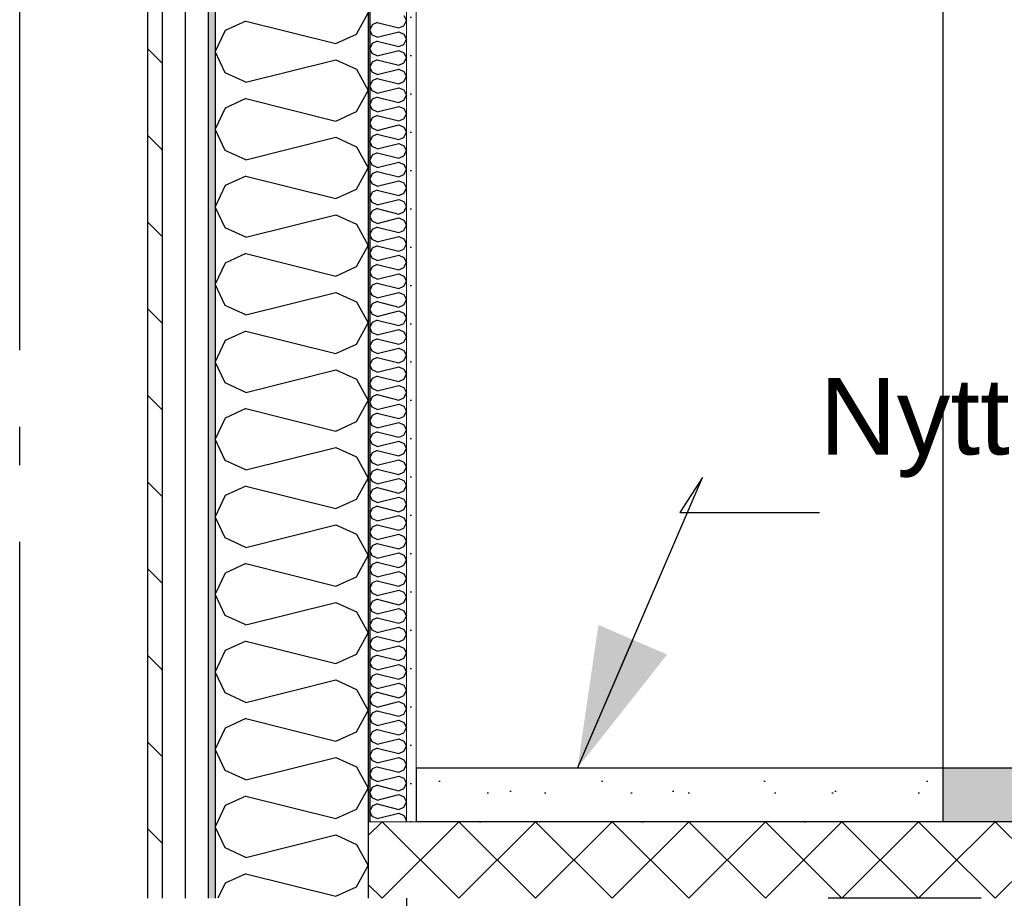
# Model space of a CAD drawing. Header units: millimetres. Extents: x -82116 to -59247, y -2070 to 13065.
# Tile 4 of 73: x -77673 to -76388, y 3650 to 4797. Entities that reach past the tile are written whole.
import ezdxf
from ezdxf.enums import TextEntityAlignment as Align

# ---------------------------------------------------------------- set-up
doc = ezdxf.new("R2010")
doc.units = ezdxf.units.MM
doc.header["$LTSCALE"] = 0.5
doc.header["$MEASUREMENT"] = 0
for name, pattern in [('Akselinje', [1500, 1000, -200, 100, -200]), ('PLINE', [0]), ('Wipeout_Contour', [2000, 0, -2000])]:
    doc.linetypes.add(name, pattern=pattern)
for name, color, linetype in [('216- Direkte fundamentering', 7, 'Continuous'), ('232- Ikke-bærende yttervegger (Skravur)(Nye konstruksjoner)', 7, 'Continuous'), ('232- Ikke-bærende yttervegger(Nye konstruksjoner)', 7, 'Continuous'), ('235- Utvendig kledning og overflate (Skravur)(Nye konstruksjoner)', 7, 'Continuous'), ('235- Utvendig kledning og overflate(Nye konstruksjoner)', 7, 'Continuous'), ('242- Ikke-bærende innervegger', 7, 'Continuous'), ('252- Gulv på grunn_ bunnplate', 7, 'Continuous'), ('252- Gulv på grunn_ bunnplate (Skravur)', 7, 'Continuous'), ('252- Gulv på grunn_ bunnplate (Skravur)(Nye konstruksjoner)', 7, 'Continuous'), ('252- Gulv på grunn_ bunnplate(Nye konstruksjoner)', 7, 'Continuous'), ('82-- Modullinjer', 7, 'Continuous'), ('832- Tekst bygning(Nye konstruksjoner)', 7, 'Continuous')]:
    doc.layers.add(name, color=color, linetype=linetype)
doc.layers.add('236- Innvendig kledning og overflate(Nye konstruksjoner)', color=7, linetype='Continuous', lineweight=0)
doc.layers.add('253- Oppforet gulv_ påstøp(Nye konstruksjoner)', color=7, linetype='Continuous', lineweight=0)
doc.styles.add('GENERATED_STYLE_1', font='arial.ttf')
doc.styles.add('GENERATED_STYLE_3', font='arial.ttf')
doc.dimstyles.new('GENERATED_STYLE__2', dxfattribs={"dimtxt": 0.18, "dimasz": 182.4, "dimexe": 0.18, "dimexo": 0.0625, "dimgap": 0, "dimtad": 0, "dimtih": 1, "dimtoh": 1, "dimdec": 4, "dimzin": 0, "dimdsep": 46, "dimcen": 0.09, "dimadec": 0, "dimazin": 0, "dimtfac": 1, "dimtdec": 4, "dimtmove": 0, "dimatfit": 3, "dimldrblk": 'ARROWHEAD_5', "dimfxl": 1, "dimtolj": 1, "dimtzin": 0, "dimarcsym": 0})

# ---------------------------------------------------------------- blocks, each defined once
blk = doc.blocks.new('*X9')
at = {"layer": '252- Gulv på grunn_ bunnplate (Skravur)', "linetype": 'PLINE'}
for p, q in [((-76468.2, 3681.8), (-76400, 3750)), ((-76400, 3650), (-76300, 3750)), ((-76300, 3650), (-76400, 3750)), ((-76400, 3650), (-76468.2, 3718.2))]:
    blk.add_line(p, q, dxfattribs=at)
blk = doc.blocks.new('*X33')
at = {"layer": '235- Utvendig kledning og overflate (Skravur)(Nye konstruksjoner)', "linetype": 'PLINE'}
for p, q in [((-77378, 4795), (-77405.1, 4782.7)), ((-77378, 4795), (-77260.7, 4765.7)), ((-77233.6, 4778), (-77218.2, 4805.7)), ((-77405.1, 4782.7), (-77418.2, 4755.1)), ((-77260.7, 4765.7), (-77233.6, 4778)), ((-77405.1, 4727.5), (-77418.2, 4755.1)), ((-77378, 4715.1), (-77260.7, 4744.5)), ((-77260.7, 4744.5), (-77233.6, 4732.1)), ((-77233.6, 4732.1), (-77218.2, 4704.5)), ((-77378, 4715.1), (-77405.1, 4727.5)), ((-77233.6, 4676.9), (-77218.2, 4704.5)), ((-77378, 4693.9), (-77405.1, 4681.5)), ((-77378, 4693.9), (-77260.7, 4664.5)), ((-77405.1, 4681.5), (-77418.2, 4653.9)), ((-77260.7, 4664.5), (-77233.6, 4676.9)), ((-77405.1, 4626.3), (-77418.2, 4653.9)), ((-77378, 4614), (-77260.7, 4643.3)), ((-77260.7, 4643.3), (-77233.6, 4631)), ((-77378, 4614), (-77405.1, 4626.3)), ((-77233.6, 4631), (-77218.2, 4603.3)), ((-77233.6, 4575.7), (-77218.2, 4603.3)), ((-77378, 4592.7), (-77405.1, 4580.4)), ((-77378, 4592.7), (-77260.7, 4563.4)), ((-77405.1, 4580.4), (-77418.2, 4552.7)), ((-77260.7, 4563.4), (-77233.6, 4575.7)), ((-77405.1, 4525.1), (-77418.2, 4552.7)), ((-77378, 4512.8), (-77260.7, 4542.1)), ((-77260.7, 4542.1), (-77233.6, 4529.8)), ((-77378, 4512.8), (-77405.1, 4525.1)), ((-77233.6, 4529.8), (-77218.2, 4502.2)), ((-77233.6, 4474.5), (-77218.2, 4502.2)), ((-77378, 4491.5), (-77405.1, 4479.2)), ((-77378, 4491.5), (-77260.7, 4462.2)), ((-77405.1, 4479.2), (-77418.2, 4451.6)), ((-77260.7, 4462.2), (-77233.6, 4474.5)), ((-77405.1, 4423.9), (-77418.2, 4451.6)), ((-77378, 4411.6), (-77260.7, 4440.9)), ((-77260.7, 4440.9), (-77233.6, 4428.6)), ((-77378, 4411.6), (-77405.1, 4423.9)), ((-77233.6, 4428.6), (-77218.2, 4401)), ((-77233.6, 4373.4), (-77218.2, 4401)), ((-77378, 4390.4), (-77405.1, 4378)), ((-77378, 4390.4), (-77260.7, 4361)), ((-77405.1, 4378), (-77418.2, 4350.4)), ((-77260.7, 4361), (-77233.6, 4373.4)), ((-77405.1, 4322.8), (-77418.2, 4350.4)), ((-77378, 4310.4), (-77260.7, 4339.8)), ((-77260.7, 4339.8), (-77233.6, 4327.4)), ((-77378, 4310.4), (-77405.1, 4322.8)), ((-77233.6, 4327.4), (-77218.2, 4299.8)), ((-77233.6, 4272.2), (-77218.2, 4299.8)), ((-77378, 4289.2), (-77405.1, 4276.9)), ((-77378, 4289.2), (-77260.7, 4259.9)), ((-77405.1, 4276.9), (-77418.2, 4249.2)), ((-77260.7, 4259.9), (-77233.6, 4272.2)), ((-77405.1, 4221.6), (-77418.2, 4249.2)), ((-77378, 4209.3), (-77260.7, 4238.6)), ((-77260.7, 4238.6), (-77233.6, 4226.3)), ((-77378, 4209.3), (-77405.1, 4221.6)), ((-77233.6, 4226.3), (-77218.2, 4198.6)), ((-77233.6, 4171), (-77218.2, 4198.6)), ((-77378, 4188), (-77405.1, 4175.7)), ((-77378, 4188), (-77260.7, 4158.7)), ((-77405.1, 4175.7), (-77418.2, 4148.1)), ((-77260.7, 4158.7), (-77233.6, 4171)), ((-77405.1, 4120.4), (-77418.2, 4148.1)), ((-77378, 4108.1), (-77260.7, 4137.4)), ((-77260.7, 4137.4), (-77233.6, 4125.1)), ((-77233.6, 4125.1), (-77218.2, 4097.5)), ((-77378, 4108.1), (-77405.1, 4120.4)), ((-77378, 4086.8), (-77405.1, 4074.5)), ((-77378, 4086.8), (-77260.7, 4057.5)), ((-77233.6, 4069.8), (-77218.2, 4097.5)), ((-77405.1, 4074.5), (-77418.2, 4046.9)), ((-77260.7, 4057.5), (-77233.6, 4069.8)), ((-77405.1, 4019.2), (-77418.2, 4046.9)), ((-77378, 4006.9), (-77260.7, 4036.3)), ((-77260.7, 4036.3), (-77233.6, 4023.9)), ((-77233.6, 4023.9), (-77218.2, 3996.3)), ((-77378, 4006.9), (-77405.1, 4019.2)), ((-77378, 3985.7), (-77405.1, 3973.3)), ((-77378, 3985.7), (-77260.7, 3956.3)), ((-77233.6, 3968.7), (-77218.2, 3996.3)), ((-77405.1, 3973.3), (-77418.2, 3945.7)), ((-77260.7, 3956.3), (-77233.6, 3968.7)), ((-77405.1, 3918.1), (-77418.2, 3945.7)), ((-77378, 3905.7), (-77260.7, 3935.1)), ((-77260.7, 3935.1), (-77233.6, 3922.7)), ((-77233.6, 3922.7), (-77218.2, 3895.1)), ((-77378, 3905.7), (-77405.1, 3918.1)), ((-77233.6, 3867.5), (-77218.2, 3895.1)), ((-77378, 3884.5), (-77405.1, 3872.2)), ((-77378, 3884.5), (-77260.7, 3855.2)), ((-77405.1, 3872.2), (-77418.2, 3844.5)), ((-77260.7, 3855.2), (-77233.6, 3867.5)), ((-77405.1, 3816.9), (-77418.2, 3844.5)), ((-77378, 3804.6), (-77260.7, 3833.9)), ((-77260.7, 3833.9), (-77233.6, 3821.6)), ((-77378, 3804.6), (-77405.1, 3816.9)), ((-77233.6, 3821.6), (-77218.2, 3793.9)), ((-77233.6, 3766.3), (-77218.2, 3793.9)), ((-77378, 3783.3), (-77405.1, 3771)), ((-77378, 3783.3), (-77260.7, 3754)), ((-77405.1, 3771), (-77418.2, 3743.4)), ((-77260.7, 3754), (-77233.6, 3766.3)), ((-77405.1, 3715.7), (-77418.2, 3743.4)), ((-77378, 3703.4), (-77260.7, 3732.7)), ((-77260.7, 3732.7), (-77233.6, 3720.4)), ((-77378, 3703.4), (-77405.1, 3715.7)), ((-77233.6, 3720.4), (-77218.2, 3692.8)), ((-77233.6, 3665.1), (-77218.2, 3692.8)), ((-77378, 3682.1), (-77405.1, 3669.8)), ((-77378, 3682.1), (-77260.7, 3652.8)), ((-77405.1, 3669.8), (-77414.5, 3650)), ((-77260.7, 3652.8), (-77233.6, 3665.1))]:
    blk.add_line(p, q, dxfattribs=at)
blk = doc.blocks.new('*X34')
at = {"layer": '232- Ikke-bærende yttervegger (Skravur)(Nye konstruksjoner)', "linetype": 'PLINE'}
for p, q in [((-77171.9, 4802.2), (-77168.2, 4795.6)), ((-77171.9, 4788.9), (-77168.2, 4795.6)), ((-77213, 4790), (-77216.2, 4783.4)), ((-77213, 4776.8), (-77216.2, 4783.4)), ((-77206.5, 4793), (-77213, 4790)), ((-77206.5, 4793), (-77178.4, 4786)), ((-77206.5, 4773.8), (-77178.4, 4780.9)), ((-77178.4, 4786), (-77171.9, 4788.9)), ((-77178.4, 4780.9), (-77171.9, 4777.9)), ((-77206.5, 4773.8), (-77213, 4776.8)), ((-77206.5, 4768.7), (-77213, 4765.8)), ((-77206.5, 4768.7), (-77178.4, 4761.7)), ((-77171.9, 4777.9), (-77168.2, 4771.3)), ((-77171.9, 4764.6), (-77168.2, 4771.3)), ((-77213, 4765.8), (-77216.2, 4759.1)), ((-77213, 4752.5), (-77216.2, 4759.1)), ((-77206.5, 4749.5), (-77178.4, 4756.6)), ((-77178.4, 4761.7), (-77171.9, 4764.6)), ((-77178.4, 4756.6), (-77171.9, 4753.6)), ((-77206.5, 4749.5), (-77213, 4752.5)), ((-77206.5, 4744.4), (-77213, 4741.5)), ((-77206.5, 4744.4), (-77178.4, 4737.4)), ((-77171.9, 4753.6), (-77168.2, 4747)), ((-77171.9, 4740.4), (-77168.2, 4747)), ((-77213, 4741.5), (-77216.2, 4734.8)), ((-77213, 4728.2), (-77216.2, 4734.8)), ((-77206.5, 4725.3), (-77178.4, 4732.3)), ((-77178.4, 4737.4), (-77171.9, 4740.4)), ((-77178.4, 4732.3), (-77171.9, 4729.3)), ((-77171.9, 4729.3), (-77168.2, 4722.7)), ((-77213, 4717.2), (-77216.2, 4710.6)), ((-77206.5, 4725.3), (-77213, 4728.2)), ((-77206.5, 4720.2), (-77213, 4717.2)), ((-77206.5, 4720.2), (-77178.4, 4713.1)), ((-77178.4, 4713.1), (-77171.9, 4716.1)), ((-77171.9, 4716.1), (-77168.2, 4722.7)), ((-77213, 4703.9), (-77216.2, 4710.6)), ((-77206.5, 4701), (-77213, 4703.9)), ((-77206.5, 4701), (-77178.4, 4708)), ((-77178.4, 4708), (-77171.9, 4705.1)), ((-77171.9, 4705.1), (-77168.2, 4698.4)), ((-77213, 4692.9), (-77216.2, 4686.3)), ((-77206.5, 4695.9), (-77213, 4692.9)), ((-77206.5, 4695.9), (-77178.4, 4688.8)), ((-77178.4, 4688.8), (-77171.9, 4691.8)), ((-77171.9, 4691.8), (-77168.2, 4698.4)), ((-77213, 4679.7), (-77216.2, 4686.3)), ((-77206.5, 4676.7), (-77213, 4679.7)), ((-77206.5, 4676.7), (-77178.4, 4683.7)), ((-77178.4, 4683.7), (-77171.9, 4680.8)), ((-77171.9, 4680.8), (-77168.2, 4674.1)), ((-77213, 4668.6), (-77216.2, 4662)), ((-77206.5, 4671.6), (-77213, 4668.6)), ((-77206.5, 4671.6), (-77178.4, 4664.6)), ((-77178.4, 4664.6), (-77171.9, 4667.5)), ((-77171.9, 4667.5), (-77168.2, 4674.1)), ((-77213, 4655.4), (-77216.2, 4662)), ((-77206.5, 4652.4), (-77213, 4655.4)), ((-77206.5, 4652.4), (-77178.4, 4659.5)), ((-77178.4, 4659.5), (-77171.9, 4656.5)), ((-77171.9, 4656.5), (-77168.2, 4649.9)), ((-77213, 4644.4), (-77216.2, 4637.7)), ((-77206.5, 4647.3), (-77213, 4644.4)), ((-77206.5, 4647.3), (-77178.4, 4640.3)), ((-77178.4, 4640.3), (-77171.9, 4643.2)), ((-77171.9, 4643.2), (-77168.2, 4649.9)), ((-77213, 4631.1), (-77216.2, 4637.7)), ((-77206.5, 4628.1), (-77213, 4631.1)), ((-77206.5, 4628.1), (-77178.4, 4635.2)), ((-77178.4, 4635.2), (-77171.9, 4632.2)), ((-77171.9, 4632.2), (-77168.2, 4625.6)), ((-77213, 4620.1), (-77216.2, 4613.4)), ((-77213, 4606.8), (-77216.2, 4613.4)), ((-77206.5, 4623), (-77213, 4620.1)), ((-77206.5, 4623), (-77178.4, 4616)), ((-77178.4, 4616), (-77171.9, 4619)), ((-77171.9, 4619), (-77168.2, 4625.6)), ((-77206.5, 4603.9), (-77213, 4606.8)), ((-77206.5, 4603.9), (-77178.4, 4610.9)), ((-77178.4, 4610.9), (-77171.9, 4607.9)), ((-77171.9, 4607.9), (-77168.2, 4601.3)), ((-77171.9, 4594.7), (-77168.2, 4601.3)), ((-77213, 4595.8), (-77216.2, 4589.2)), ((-77213, 4582.5), (-77216.2, 4589.2)), ((-77206.5, 4598.8), (-77213, 4595.8)), ((-77206.5, 4598.8), (-77178.4, 4591.7)), ((-77178.4, 4591.7), (-77171.9, 4594.7)), ((-77206.5, 4579.6), (-77213, 4582.5)), ((-77206.5, 4579.6), (-77178.4, 4586.6)), ((-77178.4, 4586.6), (-77171.9, 4583.7)), ((-77171.9, 4583.7), (-77168.2, 4577)), ((-77171.9, 4570.4), (-77168.2, 4577)), ((-77213, 4571.5), (-77216.2, 4564.9)), ((-77213, 4558.2), (-77216.2, 4564.9)), ((-77206.5, 4574.5), (-77213, 4571.5)), ((-77206.5, 4574.5), (-77178.4, 4567.4)), ((-77206.5, 4555.3), (-77178.4, 4562.3)), ((-77178.4, 4567.4), (-77171.9, 4570.4)), ((-77178.4, 4562.3), (-77171.9, 4559.4)), ((-77206.5, 4555.3), (-77213, 4558.2)), ((-77206.5, 4550.2), (-77213, 4547.2)), ((-77206.5, 4550.2), (-77178.4, 4543.1)), ((-77171.9, 4559.4), (-77168.2, 4552.7)), ((-77171.9, 4546.1), (-77168.2, 4552.7)), ((-77213, 4547.2), (-77216.2, 4540.6)), ((-77213, 4534), (-77216.2, 4540.6)), ((-77206.5, 4531), (-77178.4, 4538)), ((-77178.4, 4543.1), (-77171.9, 4546.1)), ((-77178.4, 4538), (-77171.9, 4535.1)), ((-77206.5, 4531), (-77213, 4534)), ((-77206.5, 4525.9), (-77213, 4522.9)), ((-77206.5, 4525.9), (-77178.4, 4518.9)), ((-77171.9, 4535.1), (-77168.2, 4528.5)), ((-77171.9, 4521.8), (-77168.2, 4528.5)), ((-77213, 4522.9), (-77216.2, 4516.3)), ((-77213, 4509.7), (-77216.2, 4516.3)), ((-77206.5, 4506.7), (-77178.4, 4513.8)), ((-77178.4, 4518.9), (-77171.9, 4521.8)), ((-77178.4, 4513.8), (-77171.9, 4510.8)), ((-77171.9, 4510.8), (-77168.2, 4504.2)), ((-77213, 4498.7), (-77216.2, 4492)), ((-77206.5, 4506.7), (-77213, 4509.7)), ((-77206.5, 4501.6), (-77213, 4498.7)), ((-77206.5, 4501.6), (-77178.4, 4494.6)), ((-77178.4, 4494.6), (-77171.9, 4497.5)), ((-77171.9, 4497.5), (-77168.2, 4504.2)), ((-77213, 4485.4), (-77216.2, 4492)), ((-77206.5, 4482.4), (-77213, 4485.4)), ((-77206.5, 4482.4), (-77178.4, 4489.5)), ((-77178.4, 4489.5), (-77171.9, 4486.5)), ((-77171.9, 4486.5), (-77168.2, 4479.9)), ((-77213, 4474.4), (-77216.2, 4467.8)), ((-77206.5, 4477.3), (-77213, 4474.4)), ((-77206.5, 4477.3), (-77178.4, 4470.3)), ((-77178.4, 4470.3), (-77171.9, 4473.3)), ((-77171.9, 4473.3), (-77168.2, 4479.9)), ((-77213, 4461.1), (-77216.2, 4467.8)), ((-77206.5, 4458.2), (-77213, 4461.1)), ((-77206.5, 4458.2), (-77178.4, 4465.2)), ((-77178.4, 4465.2), (-77171.9, 4462.2)), ((-77171.9, 4462.2), (-77168.2, 4455.6)), ((-77213, 4450.1), (-77216.2, 4443.5)), ((-77206.5, 4453.1), (-77213, 4450.1)), ((-77206.5, 4453.1), (-77178.4, 4446)), ((-77178.4, 4446), (-77171.9, 4449)), ((-77171.9, 4449), (-77168.2, 4455.6)), ((-77213, 4436.8), (-77216.2, 4443.5)), ((-77206.5, 4433.9), (-77213, 4436.8)), ((-77206.5, 4433.9), (-77178.4, 4440.9)), ((-77178.4, 4440.9), (-77171.9, 4438)), ((-77171.9, 4438), (-77168.2, 4431.3)), ((-77213, 4425.8), (-77216.2, 4419.2)), ((-77206.5, 4428.8), (-77213, 4425.8)), ((-77206.5, 4428.8), (-77178.4, 4421.7)), ((-77178.4, 4421.7), (-77171.9, 4424.7)), ((-77171.9, 4424.7), (-77168.2, 4431.3)), ((-77213, 4412.6), (-77216.2, 4419.2)), ((-77206.5, 4409.6), (-77213, 4412.6)), ((-77206.5, 4409.6), (-77178.4, 4416.6)), ((-77178.4, 4416.6), (-77171.9, 4413.7)), ((-77171.9, 4413.7), (-77168.2, 4407.1)), ((-77213, 4401.5), (-77216.2, 4394.9)), ((-77213, 4388.3), (-77216.2, 4394.9)), ((-77206.5, 4404.5), (-77213, 4401.5)), ((-77206.5, 4404.5), (-77178.4, 4397.5)), ((-77178.4, 4397.5), (-77171.9, 4400.4)), ((-77171.9, 4400.4), (-77168.2, 4407.1)), ((-77206.5, 4385.3), (-77213, 4388.3)), ((-77206.5, 4385.3), (-77178.4, 4392.4)), ((-77178.4, 4392.4), (-77171.9, 4389.4)), ((-77171.9, 4389.4), (-77168.2, 4382.8)), ((-77171.9, 4376.1), (-77168.2, 4382.8)), ((-77213, 4377.3), (-77216.2, 4370.6)), ((-77213, 4364), (-77216.2, 4370.6)), ((-77206.5, 4380.2), (-77213, 4377.3)), ((-77206.5, 4380.2), (-77178.4, 4373.2)), ((-77178.4, 4373.2), (-77171.9, 4376.1)), ((-77206.5, 4361), (-77213, 4364)), ((-77206.5, 4361), (-77178.4, 4368.1)), ((-77178.4, 4368.1), (-77171.9, 4365.1)), ((-77171.9, 4365.1), (-77168.2, 4358.5)), ((-77171.9, 4351.9), (-77168.2, 4358.5)), ((-77213, 4353), (-77216.2, 4346.3)), ((-77213, 4339.7), (-77216.2, 4346.3)), ((-77206.5, 4355.9), (-77213, 4353)), ((-77206.5, 4355.9), (-77178.4, 4348.9)), ((-77206.5, 4336.8), (-77178.4, 4343.8)), ((-77178.4, 4348.9), (-77171.9, 4351.9)), ((-77178.4, 4343.8), (-77171.9, 4340.8)), ((-77206.5, 4336.8), (-77213, 4339.7)), ((-77206.5, 4331.7), (-77213, 4328.7)), ((-77206.5, 4331.7), (-77178.4, 4324.6)), ((-77171.9, 4340.8), (-77168.2, 4334.2)), ((-77171.9, 4327.6), (-77168.2, 4334.2)), ((-77213, 4328.7), (-77216.2, 4322.1)), ((-77213, 4315.4), (-77216.2, 4322.1)), ((-77206.5, 4312.5), (-77178.4, 4319.5)), ((-77178.4, 4324.6), (-77171.9, 4327.6)), ((-77178.4, 4319.5), (-77171.9, 4316.6)), ((-77206.5, 4312.5), (-77213, 4315.4)), ((-77206.5, 4307.4), (-77213, 4304.4)), ((-77206.5, 4307.4), (-77178.4, 4300.3)), ((-77171.9, 4316.6), (-77168.2, 4309.9)), ((-77171.9, 4303.3), (-77168.2, 4309.9)), ((-77213, 4304.4), (-77216.2, 4297.8)), ((-77213, 4291.2), (-77216.2, 4297.8)), ((-77206.5, 4288.2), (-77178.4, 4295.2)), ((-77178.4, 4300.3), (-77171.9, 4303.3)), ((-77178.4, 4295.2), (-77171.9, 4292.3)), ((-77171.9, 4292.3), (-77168.2, 4285.6)), ((-77213, 4280.1), (-77216.2, 4273.5)), ((-77206.5, 4288.2), (-77213, 4291.2)), ((-77206.5, 4283.1), (-77213, 4280.1)), ((-77206.5, 4283.1), (-77178.4, 4276.1)), ((-77171.9, 4279), (-77168.2, 4285.6)), ((-77213, 4266.9), (-77216.2, 4273.5)), ((-77206.5, 4263.9), (-77213, 4266.9)), ((-77206.5, 4263.9), (-77178.4, 4271)), ((-77178.4, 4276.1), (-77171.9, 4279)), ((-77178.4, 4271), (-77171.9, 4268)), ((-77171.9, 4268), (-77168.2, 4261.4)), ((-77213, 4255.9), (-77216.2, 4249.2)), ((-77206.5, 4258.8), (-77213, 4255.9)), ((-77206.5, 4258.8), (-77178.4, 4251.8)), ((-77178.4, 4251.8), (-77171.9, 4254.7)), ((-77171.9, 4254.7), (-77168.2, 4261.4)), ((-77213, 4242.6), (-77216.2, 4249.2)), ((-77206.5, 4239.6), (-77213, 4242.6)), ((-77206.5, 4239.6), (-77178.4, 4246.7)), ((-77178.4, 4246.7), (-77171.9, 4243.7)), ((-77171.9, 4243.7), (-77168.2, 4237.1)), ((-77213, 4231.6), (-77216.2, 4224.9)), ((-77206.5, 4234.5), (-77213, 4231.6)), ((-77206.5, 4234.5), (-77178.4, 4227.5)), ((-77178.4, 4227.5), (-77171.9, 4230.5)), ((-77171.9, 4230.5), (-77168.2, 4237.1)), ((-77213, 4218.3), (-77216.2, 4224.9)), ((-77206.5, 4215.4), (-77213, 4218.3)), ((-77206.5, 4215.4), (-77178.4, 4222.4)), ((-77178.4, 4222.4), (-77171.9, 4219.4)), ((-77171.9, 4219.4), (-77168.2, 4212.8)), ((-77213, 4207.3), (-77216.2, 4200.7)), ((-77206.5, 4210.3), (-77213, 4207.3)), ((-77206.5, 4210.3), (-77178.4, 4203.2)), ((-77178.4, 4203.2), (-77171.9, 4206.2)), ((-77171.9, 4206.2), (-77168.2, 4212.8)), ((-77213, 4194), (-77216.2, 4200.7)), ((-77206.5, 4191.1), (-77213, 4194)), ((-77206.5, 4191.1), (-77178.4, 4198.1)), ((-77178.4, 4198.1), (-77171.9, 4195.2)), ((-77171.9, 4195.2), (-77168.2, 4188.5)), ((-77213, 4183), (-77216.2, 4176.4)), ((-77213, 4169.7), (-77216.2, 4176.4)), ((-77206.5, 4186), (-77213, 4183)), ((-77206.5, 4186), (-77178.4, 4178.9)), ((-77178.4, 4178.9), (-77171.9, 4181.9)), ((-77171.9, 4181.9), (-77168.2, 4188.5)), ((-77206.5, 4166.8), (-77213, 4169.7)), ((-77206.5, 4166.8), (-77178.4, 4173.8)), ((-77178.4, 4173.8), (-77171.9, 4170.9)), ((-77171.9, 4170.9), (-77168.2, 4164.2)), ((-77171.9, 4157.6), (-77168.2, 4164.2)), ((-77213, 4158.7), (-77216.2, 4152.1)), ((-77213, 4145.5), (-77216.2, 4152.1)), ((-77206.5, 4161.7), (-77213, 4158.7)), ((-77206.5, 4161.7), (-77178.4, 4154.6)), ((-77178.4, 4154.6), (-77171.9, 4157.6)), ((-77206.5, 4142.5), (-77213, 4145.5)), ((-77206.5, 4142.5), (-77178.4, 4149.5)), ((-77178.4, 4149.5), (-77171.9, 4146.6)), ((-77171.9, 4146.6), (-77168.2, 4140)), ((-77171.9, 4133.3), (-77168.2, 4140)), ((-77213, 4134.4), (-77216.2, 4127.8)), ((-77213, 4121.2), (-77216.2, 4127.8)), ((-77206.5, 4137.4), (-77213, 4134.4)), ((-77206.5, 4137.4), (-77178.4, 4130.4)), ((-77206.5, 4118.2), (-77178.4, 4125.3)), ((-77178.4, 4130.4), (-77171.9, 4133.3)), ((-77178.4, 4125.3), (-77171.9, 4122.3)), ((-77206.5, 4118.2), (-77213, 4121.2)), ((-77206.5, 4113.1), (-77213, 4110.2)), ((-77206.5, 4113.1), (-77178.4, 4106.1)), ((-77171.9, 4122.3), (-77168.2, 4115.7)), ((-77171.9, 4109), (-77168.2, 4115.7)), ((-77213, 4110.2), (-77216.2, 4103.5)), ((-77213, 4096.9), (-77216.2, 4103.5)), ((-77206.5, 4093.9), (-77178.4, 4101)), ((-77178.4, 4106.1), (-77171.9, 4109)), ((-77178.4, 4101), (-77171.9, 4098)), ((-77206.5, 4093.9), (-77213, 4096.9)), ((-77206.5, 4088.8), (-77213, 4085.9)), ((-77206.5, 4088.8), (-77178.4, 4081.8)), ((-77171.9, 4098), (-77168.2, 4091.4)), ((-77171.9, 4084.8), (-77168.2, 4091.4)), ((-77213, 4085.9), (-77216.2, 4079.3)), ((-77213, 4072.6), (-77216.2, 4079.3)), ((-77206.5, 4069.7), (-77178.4, 4076.7)), ((-77178.4, 4081.8), (-77171.9, 4084.8)), ((-77178.4, 4076.7), (-77171.9, 4073.7)), ((-77171.9, 4073.7), (-77168.2, 4067.1)), ((-77213, 4061.6), (-77216.2, 4055)), ((-77206.5, 4069.7), (-77213, 4072.6)), ((-77206.5, 4064.6), (-77213, 4061.6)), ((-77206.5, 4064.6), (-77178.4, 4057.5)), ((-77171.9, 4060.5), (-77168.2, 4067.1)), ((-77213, 4048.3), (-77216.2, 4055)), ((-77206.5, 4045.4), (-77213, 4048.3)), ((-77206.5, 4045.4), (-77178.4, 4052.4)), ((-77178.4, 4057.5), (-77171.9, 4060.5)), ((-77178.4, 4052.4), (-77171.9, 4049.5)), ((-77171.9, 4049.5), (-77168.2, 4042.8)), ((-77213, 4037.3), (-77216.2, 4030.7)), ((-77206.5, 4040.3), (-77213, 4037.3)), ((-77206.5, 4040.3), (-77178.4, 4033.2)), ((-77178.4, 4033.2), (-77171.9, 4036.2)), ((-77171.9, 4036.2), (-77168.2, 4042.8)), ((-77213, 4024.1), (-77216.2, 4030.7)), ((-77206.5, 4021.1), (-77213, 4024.1)), ((-77206.5, 4021.1), (-77178.4, 4028.1)), ((-77178.4, 4028.1), (-77171.9, 4025.2)), ((-77171.9, 4025.2), (-77168.2, 4018.6)), ((-77213, 4013), (-77216.2, 4006.4)), ((-77206.5, 4016), (-77213, 4013)), ((-77206.5, 4016), (-77178.4, 4009)), ((-77178.4, 4009), (-77171.9, 4011.9)), ((-77171.9, 4011.9), (-77168.2, 4018.6)), ((-77213, 3999.8), (-77216.2, 4006.4)), ((-77206.5, 3996.8), (-77213, 3999.8)), ((-77206.5, 3996.8), (-77178.4, 4003.9)), ((-77178.4, 4003.9), (-77171.9, 4000.9)), ((-77171.9, 4000.9), (-77168.2, 3994.3)), ((-77213, 3988.8), (-77216.2, 3982.1)), ((-77206.5, 3991.7), (-77213, 3988.8)), ((-77206.5, 3991.7), (-77178.4, 3984.7)), ((-77178.4, 3984.7), (-77171.9, 3987.6)), ((-77171.9, 3987.6), (-77168.2, 3994.3)), ((-77213, 3975.5), (-77216.2, 3982.1)), ((-77206.5, 3972.5), (-77213, 3975.5)), ((-77206.5, 3972.5), (-77178.4, 3979.6)), ((-77178.4, 3979.6), (-77171.9, 3976.6)), ((-77171.9, 3976.6), (-77168.2, 3970)), ((-77213, 3964.5), (-77216.2, 3957.8)), ((-77213, 3951.2), (-77216.2, 3957.8)), ((-77206.5, 3967.4), (-77213, 3964.5)), ((-77206.5, 3967.4), (-77178.4, 3960.4)), ((-77178.4, 3960.4), (-77171.9, 3963.4)), ((-77171.9, 3963.4), (-77168.2, 3970)), ((-77206.5, 3948.3), (-77213, 3951.2)), ((-77206.5, 3948.3), (-77178.4, 3955.3)), ((-77178.4, 3955.3), (-77171.9, 3952.3)), ((-77171.9, 3952.3), (-77168.2, 3945.7)), ((-77171.9, 3939.1), (-77168.2, 3945.7)), ((-77213, 3940.2), (-77216.2, 3933.6)), ((-77213, 3926.9), (-77216.2, 3933.6)), ((-77206.5, 3943.2), (-77213, 3940.2)), ((-77206.5, 3943.2), (-77178.4, 3936.1)), ((-77178.4, 3936.1), (-77171.9, 3939.1)), ((-77206.5, 3924), (-77213, 3926.9)), ((-77206.5, 3924), (-77178.4, 3931)), ((-77178.4, 3931), (-77171.9, 3928.1)), ((-77171.9, 3928.1), (-77168.2, 3921.4)), ((-77171.9, 3914.8), (-77168.2, 3921.4)), ((-77213, 3915.9), (-77216.2, 3909.3)), ((-77213, 3902.7), (-77216.2, 3909.3)), ((-77206.5, 3918.9), (-77213, 3915.9)), ((-77206.5, 3918.9), (-77178.4, 3911.8)), ((-77206.5, 3899.7), (-77178.4, 3906.7)), ((-77178.4, 3911.8), (-77171.9, 3914.8)), ((-77178.4, 3906.7), (-77171.9, 3903.8)), ((-77206.5, 3899.7), (-77213, 3902.7)), ((-77206.5, 3894.6), (-77213, 3891.6)), ((-77206.5, 3894.6), (-77178.4, 3887.6)), ((-77171.9, 3903.8), (-77168.2, 3897.1)), ((-77171.9, 3890.5), (-77168.2, 3897.1)), ((-77213, 3891.6), (-77216.2, 3885)), ((-77213, 3878.4), (-77216.2, 3885)), ((-77206.5, 3875.4), (-77178.4, 3882.5)), ((-77178.4, 3887.6), (-77171.9, 3890.5)), ((-77178.4, 3882.5), (-77171.9, 3879.5)), ((-77206.5, 3875.4), (-77213, 3878.4)), ((-77206.5, 3870.3), (-77213, 3867.4)), ((-77206.5, 3870.3), (-77178.4, 3863.3)), ((-77171.9, 3879.5), (-77168.2, 3872.9)), ((-77171.9, 3866.2), (-77168.2, 3872.9)), ((-77213, 3867.4), (-77216.2, 3860.7)), ((-77213, 3854.1), (-77216.2, 3860.7)), ((-77206.5, 3851.1), (-77178.4, 3858.2)), ((-77178.4, 3863.3), (-77171.9, 3866.2)), ((-77178.4, 3858.2), (-77171.9, 3855.2)), ((-77171.9, 3855.2), (-77168.2, 3848.6)), ((-77213, 3843.1), (-77216.2, 3836.4)), ((-77206.5, 3851.1), (-77213, 3854.1)), ((-77206.5, 3846), (-77213, 3843.1)), ((-77206.5, 3846), (-77178.4, 3839)), ((-77171.9, 3842), (-77168.2, 3848.6)), ((-77213, 3829.8), (-77216.2, 3836.4)), ((-77206.5, 3826.9), (-77213, 3829.8)), ((-77206.5, 3826.9), (-77178.4, 3833.9)), ((-77178.4, 3839), (-77171.9, 3842)), ((-77178.4, 3833.9), (-77171.9, 3830.9)), ((-77171.9, 3830.9), (-77168.2, 3824.3)), ((-77213, 3818.8), (-77216.2, 3812.2)), ((-77206.5, 3821.7), (-77213, 3818.8)), ((-77206.5, 3821.7), (-77178.4, 3814.7)), ((-77178.4, 3814.7), (-77171.9, 3817.7)), ((-77171.9, 3817.7), (-77168.2, 3824.3)), ((-77213, 3805.5), (-77216.2, 3812.2)), ((-77206.5, 3802.6), (-77213, 3805.5)), ((-77206.5, 3802.6), (-77178.4, 3809.6)), ((-77178.4, 3809.6), (-77171.9, 3806.7)), ((-77171.9, 3806.7), (-77168.2, 3800)), ((-77213, 3794.5), (-77216.2, 3787.9)), ((-77206.5, 3797.5), (-77213, 3794.5)), ((-77206.5, 3797.5), (-77178.4, 3790.4)), ((-77178.4, 3790.4), (-77171.9, 3793.4)), ((-77171.9, 3793.4), (-77168.2, 3800)), ((-77213, 3781.2), (-77216.2, 3787.9)), ((-77206.5, 3778.3), (-77213, 3781.2)), ((-77206.5, 3778.3), (-77178.4, 3785.3)), ((-77178.4, 3785.3), (-77171.9, 3782.4)), ((-77171.9, 3782.4), (-77168.2, 3775.7)), ((-77213, 3770.2), (-77216.2, 3763.6)), ((-77206.5, 3773.2), (-77213, 3770.2)), ((-77206.5, 3773.2), (-77178.4, 3766.1)), ((-77178.4, 3766.1), (-77171.9, 3769.1)), ((-77171.9, 3769.1), (-77168.2, 3775.7)), ((-77213, 3757), (-77216.2, 3763.6)), ((-77206.5, 3754), (-77213, 3757)), ((-77206.5, 3754), (-77178.4, 3761)), ((-77178.4, 3761), (-77171.9, 3758.1)), ((-77171.9, 3758.1), (-77168.2, 3751.5)), ((-77169, 3750), (-77168.2, 3751.5))]:
    blk.add_line(p, q, dxfattribs=at)
blk = doc.blocks.new('*X35')
at = {"layer": '252- Gulv på grunn_ bunnplate (Skravur)(Nye konstruksjoner)', "linetype": 'PLINE'}
for p, q in [((-77218.2, 3731.8), (-77200, 3750)), ((-77200, 3650), (-77100, 3750)), ((-77100, 3650), (-77200, 3750)), ((-77100, 3650), (-77000, 3750)), ((-77000, 3650), (-77100, 3750)), ((-77000, 3650), (-76900, 3750)), ((-76900, 3650), (-77000, 3750)), ((-76900, 3650), (-76800, 3750)), ((-76800, 3650), (-76900, 3750)), ((-76800, 3650), (-76700, 3750)), ((-76700, 3650), (-76800, 3750)), ((-76700, 3650), (-76600, 3750)), ((-76600, 3650), (-76700, 3750)), ((-76600, 3650), (-76500, 3750)), ((-76500, 3650), (-76600, 3750)), ((-76468.2, 3718.2), (-76500, 3750)), ((-76500, 3650), (-76468.2, 3681.8)), ((-77200, 3650), (-77218.2, 3668.2))]:
    blk.add_line(p, q, dxfattribs=at)
blk = doc.blocks.new('Standard grid marker[1]', base_point=(-77673.2, 12565.5))
at = {"layer": '82-- Modullinjer', "linetype": 'Akselinje'}
blk.add_line((-77673.2, 12365.5), (-77673.2, 1550), dxfattribs=at)
at = {"layer": '82-- Modullinjer', "style": 'GENERATED_STYLE_1'}
for tag, p in [('AC_MarkerText_1_0', (-77673.2, 12903)), ('AC_MarkerText_1_1', (-77673.2, 1187.5))]:
    blk.add_attdef(tag, text='', height=175, rotation=360, dxfattribs=at).set_placement(p, align=Align.TOP_CENTER)
blk = doc.blocks.new('ARROWHEAD_5')
at = {"linetype": 'Continuous'}
blk.add_hatch(color=256, dxfattribs=at).paths.add_polyline_path([(-1, 0.2679), (0, 0), (-1, -0.2679)])
blk.add_line((0, 0), (-1, 0), dxfattribs=at)

msp = doc.modelspace()

# ---------------------------------------------------------------- hatches: boundary and pattern name
at = {"layer": '232- Ikke-bærende yttervegger (Skravur)(Nye konstruksjoner)', "linetype": 'Continuous'}
msp.add_hatch(color=256, dxfattribs=at).paths.add_polyline_path([(-77216.2, 6540), (-77218.2, 6540), (-77218.2, 3750), (-77216.2, 3750)])
h = msp.add_hatch(dxfattribs=at)
h.set_pattern_fill('Gips', color=256, style=0, pattern_type=2)
h.set_pattern_definition([(270, (0, 0), (86.60254, 0), [0, -50]), (270, (43.3, -25), (86.60254, 0), [0, -50])])
h.paths.add_polyline_path([(-77155.7, 6540), (-77168.2, 6540), (-77168.2, 3750), (-77155.7, 3750)])
at = {"layer": '235- Utvendig kledning og overflate (Skravur)(Nye konstruksjoner)', "linetype": 'Continuous'}
h = msp.add_hatch(dxfattribs=at)
h.set_pattern_fill('Prikker_tett', color=256, style=0, pattern_type=2)
h.set_pattern_definition([(0, (0, 0), (0, 43.30127), [0, -25]), (0, (12.5, 21.65), (0, 43.30127), [0, -25])])
h.paths.add_polyline_path([(-77427.2, 3650), (-77418.2, 3650), (-77418.2, 6800), (-77427.2, 6800)])
h = msp.add_hatch(dxfattribs=at)
h.set_pattern_fill('Skrålinjer_2', color=256, style=0, pattern_type=2)
h.set_pattern_definition([(315, (0, 0), (56.56854, 56.56854), [80, 0])])
h.paths.add_polyline_path([(-77506.2, 6652.4), (-77506.2, 3650), (-77487.2, 3650), (-77487.2, 6653.2)])
at = {"layer": '252- Gulv på grunn_ bunnplate (Skravur)', "linetype": 'Continuous'}
h = msp.add_hatch(dxfattribs=at)
h.set_pattern_fill('Betong_strukturell', color=256, style=0, pattern_type=2)
h.set_pattern_definition([(0, (0, 0), (0, 311.7692), [30, -150]), (0, (90, 155.9), (0, 311.7692), [30, -150]), (60, (0, 0), (-270, 155.8846), [30, -150]), (60, (180, 0), (-270, 155.8846), [30, -150]), (120, (30, 0), (270, 155.8846), [30, -150]), (120, (210, 0), (270, 155.8846), [30, -150]), (0, (0, 30), (0, 60.000002), [0, -60, 0, -90.000004]), (45, (30, 30), (-42.42641, 42.42641), [0, -45, 0, -75.000003])])
h.paths.add_polyline_path([(-61478.2, 3820), (-76468.2, 3820), (-76468.2, 3750), (-61478.2, 3750)])
at = {"layer": '252- Gulv på grunn_ bunnplate (Skravur)(Nye konstruksjoner)', "linetype": 'Continuous'}
h = msp.add_hatch(dxfattribs=at)
h.set_pattern_fill('Betong_lett', color=256, style=0, pattern_type=2)
h.set_pattern_definition([(0, (0, 0), (0, 389.7114), [24.375, -200.625]), (0, (112.5, 194.86), (0, 389.7114), [24.375, -200.625]), (60, (0, 0), (-337.5, 194.8557), [24.375, -200.625]), (60, (225, 0), (-337.5, 194.8557), [24.375, -200.625]), (120, (24.37, 0), (337.5, 194.8557), [24.375, -200.625]), (120, (249.38, 0), (337.5, 194.8557), [24.375, -200.625]), (0, (0, 37.5), (0, 75), [0, -75, 0, -112.5]), (45, (37.5, 37.5), (-53.03301, 53.03301), [0, -56.25, 0, -93.75])])
h.paths.add_polyline_path([(-77155.7, 3750), (-76468.2, 3750), (-76468.2, 3820), (-77155.7, 3820)])

# ---------------------------------------------------------------- linework, layer by layer
at = {"layer": '216- Direkte fundamentering', "linetype": 'PLINE', "flags": 128}
msp.add_lwpolyline([(-76418.2, 3650), (-76468.2, 3650), (-76618.2, 3650)], dxfattribs=at)
at = {"layer": '232- Ikke-bærende yttervegger(Nye konstruksjoner)', "linetype": 'PLINE'}
msp.add_line((-77216.2, 6540), (-77216.2, 3750), dxfattribs=at)
at = {"layer": '235- Utvendig kledning og overflate(Nye konstruksjoner)', "linetype": 'PLINE'}
for p, q in [((-77506.2, 6800), (-77506.2, 3650)), ((-77487.2, 6800), (-77487.2, 3650))]:
    msp.add_line(p, q, dxfattribs=at)
at = {"layer": '235- Utvendig kledning og overflate(Nye konstruksjoner)', "linetype": 'PLINE', "flags": 128}
for points in [[(-77418.2, 6590), (-77418.2, 6581.1), (-77418.2, 3650)], [(-77218.2, 6539.8), (-77218.2, 6489.8), (-77218.2, 6477.3), (-77218.2, 3750), (-77218.2, 3650)]]:
    msp.add_lwpolyline(points, dxfattribs=at)
at = {"layer": '236- Innvendig kledning og overflate(Nye konstruksjoner)', "linetype": 'PLINE'}
for p, q in [((-77168.2, 6540), (-77168.2, 3750)), ((-77155.7, 6540), (-77155.7, 3820))]:
    msp.add_line(p, q, dxfattribs=at)
at = {"layer": '242- Ikke-bærende innervegger', "linetype": 'PLINE'}
msp.add_line((-76468.2, 6214), (-76468.2, 3820), dxfattribs=at)
at = {"layer": '252- Gulv på grunn_ bunnplate', "linetype": 'PLINE'}
for p, q in [((-74293.2, 3820), (-76468.2, 3820)), ((-61478.2, 3750), (-76468.2, 3750))]:
    msp.add_line(p, q, dxfattribs=at)
at = {"layer": '252- Gulv på grunn_ bunnplate(Nye konstruksjoner)', "linetype": 'PLINE'}
for p, q in [((-77155.7, 3820), (-77155.7, 3750)), ((-76468.2, 3820), (-77155.7, 3820)), ((-76468.2, 3820), (-76468.2, 3750)), ((-76468.2, 3750), (-77155.7, 3750)), ((-77168.2, 3650), (-77168.2, 3580))]:
    msp.add_line(p, q, dxfattribs=at)
at = {"layer": '253- Oppforet gulv_ påstøp(Nye konstruksjoner)', "linetype": 'PLINE', "flags": 128}
msp.add_lwpolyline([(-77155.7, 3750), (-77168.2, 3750), (-77216.2, 3750), (-77218.2, 3750)], dxfattribs=at)

# ---------------------------------------------------------------- block references
at = {"layer": '232- Ikke-bærende yttervegger(Nye konstruksjoner)'}
msp.add_blockref('*X34', (0, 0), dxfattribs=at)
at = {"layer": '235- Utvendig kledning og overflate(Nye konstruksjoner)'}
msp.add_blockref('*X33', (0, 0), dxfattribs=at)
at = {"layer": '252- Gulv på grunn_ bunnplate'}
msp.add_blockref('*X9', (0, 0), dxfattribs=at)
at = {"layer": '252- Gulv på grunn_ bunnplate(Nye konstruksjoner)'}
msp.add_blockref('*X35', (0, 0), dxfattribs=at)

# ---------------------------------------------------------------- texts
at = {"layer": '832- Tekst bygning(Nye konstruksjoner)', "linetype": 'Continuous', "insert": (-76629.4, 4199.1), "char_height": 100, "attachment_point": 7, "style": 'GENERATED_STYLE_3'}
msp.add_mtext('\\A1;{\\pql;\\fArial|b0|i0|c0|p0;\\W1.000000;Nytt \\fArial|b0|i0|c0|p0;\\W1.000000;gulv på grunn}', dxfattribs=at)

# ---------------------------------------------------------------- leaders
at = {"layer": '832- Tekst bygning(Nye konstruksjoner)', "linetype": 'PLINE', "annotation_type": 0, "has_hookline": 1, "hookline_direction": 0, "text_width": 1112.5}
msp.add_leader([(-76945.2, 3820), (-76781.9, 4199.1), (-76811.8, 4153.7), (-76629.4, 4153.7)], dimstyle='GENERATED_STYLE__2', dxfattribs=at)

# ---------------------------------------------------------------- next in the draw order: wipeouts: each hides what was drawn before it
at = {"linetype": 'Wipeout_Contour', "ltscale": 310511.450794}
msp.add_wipeout([(-77457.2, 6654.5), (-77457.2, 3650), (-77427.2, 3650), (-77427.2, 6655.8)], dxfattribs=at).dxf.layer = '235- Utvendig kledning og overflate (Skravur)(Nye konstruksjoner)'

# ---------------------------------------------------------------- next in the draw order: linework, layer by layer
at = {"layer": '235- Utvendig kledning og overflate(Nye konstruksjoner)', "linetype": 'PLINE'}
for p, q in [((-77457.2, 6800), (-77457.2, 3650)), ((-77427.2, 6800), (-77427.2, 3650))]:
    msp.add_line(p, q, dxfattribs=at)

# ---------------------------------------------------------------- next in the draw order: block references
at = {"layer": '82-- Modullinjer', "linetype": 'PLINE'}
msp.add_blockref('Standard grid marker[1]', (-77673.2, 12565.5), dxfattribs=at)

doc.saveas('drawing.dxf')
